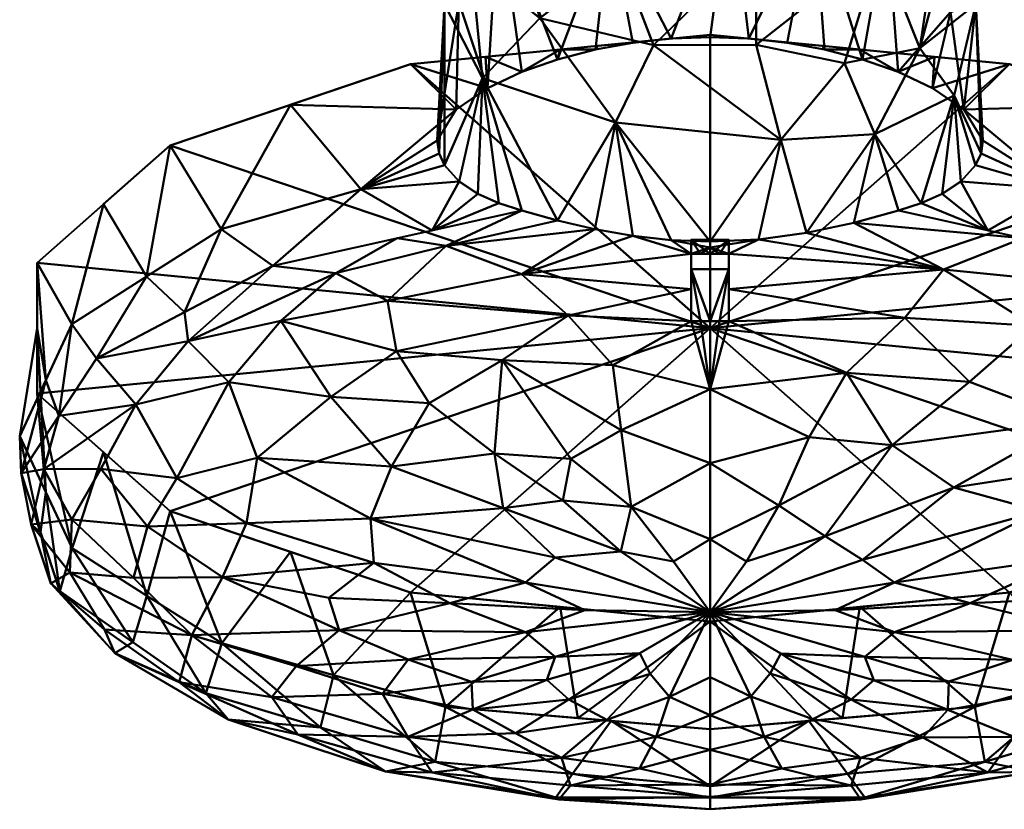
# Model space of a CAD drawing. Header units: millimetres. Extents: x -182 to 390, y -211 to 119.
# Tile 3 of 5: x 245 to 323, y -100 to -37. Entities that reach past the tile are written whole.
import ezdxf

# ---------------------------------------------------------------- set-up
doc = ezdxf.new("R2010")
doc.units = ezdxf.units.MM

# ---------------------------------------------------------------- blocks, each defined once
blk = doc.blocks.new('FamilyGeomCombination_7413-View 1')
at = {"lineweight": 40}
mesh = blk.add_polyface(dxfattribs=at)
corners = [(320, -14.036, 79.11), (319.418, -9.948, 80.225), (317.709, -6.099, 81.275), (314.97, -2.71, 82.2), (311.361, 0.02, 82.945), (307.092, 1.935, 83.467), (302.41, 2.919, 83.736), (297.59, 2.919, 83.736), (292.908, 1.935, 83.467), (288.639, 0.02, 82.945), (285.03, -2.71, 82.2), (282.291, -6.099, 81.275), (280.582, -9.948, 80.225), (280, -14.036, 79.11), (279.417, -25.015, 116.934), (278.834, -35.938, 149.71), (278.252, -46.805, 177.438), (279.783, -44.335, 177.899), (282.272, -42.646, 177.682), (285.014, -41.345, 177.349), (287.843, -40.343, 177.023), (290.884, -39.547, 176.734), (293.849, -39.011, 176.527), (296.906, -38.684, 176.395), (300, -38.574, 176.351), (303.094, -38.684, 176.395), (306.151, -39.011, 176.527), (309.116, -39.547, 176.734), (312.157, -40.343, 177.023), (314.986, -41.345, 177.349), (317.728, -42.646, 177.682), (320.217, -44.335, 177.899), (321.748, -46.805, 177.438), (321.166, -35.938, 149.71), (320.583, -25.015, 116.934), (308.321, -19.002, 135.41), (291.679, -19.002, 135.41), (301.643, -26.367, 153.372), (314.08, -29.332, 153.7), (283.158, -28.238, 147.499), (292.013, -29.239, 157.598), (316.618, -17.68, 120.904), (300, -10.459, 118.263), (283.401, -16.031, 116.391), (309.309, -8.899, 110.113), (290.691, -8.899, 110.113), (319.224, -29.233, 144.301), (319.164, -36.568, 162.672), (308.28, -28.086, 155.124), (279.952, -27.784, 136.553), (279.978, -35.784, 158.57), (280.45, -20.291, 116.476), (319.421, -17.116, 106.889)]
mesh.append_faces([[corners[k] for k in face] for face in [(1, 52, 0), (18, 50, 17), (28, 48, 27), (4, 44, 3), (8, 45, 7), (2, 52, 1), (3, 41, 2), (29, 38, 28), (13, 51, 12), (22, 40, 21), (34, 46, 33), (11, 43, 10), (24, 37, 23)]], dxfattribs={"vtx0": -1, "vtx1": -1})
mesh.append_faces([[corners[k] for k in face] for face in [(39, 49, 50), (35, 38, 41), (52, 2, 41), (11, 51, 43), (3, 44, 41), (6, 42, 44), (48, 37, 25), (43, 49, 39), (33, 46, 47), (37, 48, 35), (40, 36, 39), (10, 43, 45), (38, 35, 48), (36, 40, 37), (34, 52, 46), (49, 15, 50), (33, 47, 31), (29, 47, 38), (14, 49, 51), (36, 43, 39), (41, 44, 35), (43, 51, 49), (42, 45, 36), (42, 37, 35), (23, 37, 40), (20, 40, 39), (18, 39, 50), (37, 42, 36), (46, 41, 38), (36, 45, 43), (48, 28, 38), (7, 45, 42), (38, 47, 46), (42, 35, 44), (46, 52, 41)]], dxfattribs={"vtx0": -1, "vtx1": -1, "vtx2": -1})
mesh.append_faces([[corners[k] for k in face] for face in [(52, 34, 0), (48, 26, 27), (48, 25, 26), (45, 9, 10), (44, 5, 6), (51, 13, 14), (37, 24, 25), (47, 30, 31), (40, 22, 23), (39, 19, 20)]], dxfattribs={"vtx0": -1, "vtx2": -1})
mesh.append_faces([[corners[k] for k in face] for face in [(15, 16, 50), (29, 30, 47), (4, 5, 44), (6, 7, 42), (14, 15, 49), (18, 19, 39), (8, 9, 45), (20, 21, 40), (16, 17, 50), (11, 12, 51)]], dxfattribs={"vtx1": -1, "vtx2": -1})
mesh.append_faces([[corners[k] for k in face] for face in [(31, 32, 33)]], dxfattribs={"vtx2": -1})
mesh = blk.add_polyface(dxfattribs=at)
corners = [(280, -14.036, 79.11), (280.342, -15.808, 78.626), (281.351, -17.521, 78.159), (282.995, -19.115, 77.724), (285.219, -20.536, 77.336), (287.955, -21.729, 77.011), (291.102, -22.661, 76.757), (294.544, -23.306, 76.581), (298.162, -23.64, 76.489), (301.838, -23.64, 76.489), (305.456, -23.306, 76.581), (308.898, -22.661, 76.757), (312.045, -21.729, 77.011), (314.781, -20.536, 77.336), (317.005, -19.115, 77.724), (318.649, -17.521, 78.159), (319.658, -15.808, 78.626), (320, -14.036, 79.11), (320.583, -25.015, 116.934), (321.166, -35.938, 149.71), (321.748, -46.805, 177.438), (321.59, -47.858, 176.868), (321.155, -48.79, 176.228), (319.986, -50.075, 175.103), (318.491, -51.052, 174.028), (316.822, -51.804, 173.05), (315.006, -52.405, 172.161), (311.448, -53.365, 171.197), (307.687, -54.169, 170.901), (303.873, -54.692, 170.861), (300, -54.877, 170.871), (296.907, -54.758, 170.863), (293.842, -54.417, 170.869), (290.813, -53.88, 170.971), (287.841, -53.185, 171.314), (284.994, -52.405, 172.161), (283.178, -51.804, 173.05), (281.509, -51.052, 174.028), (280.014, -50.075, 175.103), (278.845, -48.79, 176.228), (278.41, -47.858, 176.868), (278.252, -46.805, 177.438), (278.834, -35.938, 149.71), (279.417, -25.015, 116.934), (286.429, -37.061, 129.691), (303.664, -39.193, 128.961), (316.718, -39.455, 141.439), (281.885, -41.854, 150.74), (292.471, -45.368, 148.34), (313.537, -31.417, 112.184), (292.786, -32.139, 108.293), (283.937, -28.132, 105.954), (303.663, -31.296, 103.803), (319.44, -43.218, 157.488), (305.633, -46.769, 151.293), (280.975, -32.582, 127.458), (310.715, -40.648, 137.217), (313.129, -46.299, 155.061), (318.732, -25.942, 106.285), (295.488, -39.223, 129.319)]
mesh.append_faces([[corners[k] for k in face] for face in [(42, 40, 41)]], dxfattribs={"vtx0": -1})
mesh.append_faces([[corners[k] for k in face] for face in [(6, 50, 5), (9, 52, 8), (7, 50, 6), (5, 51, 4), (38, 47, 37), (37, 47, 36), (8, 50, 7), (10, 52, 9), (16, 58, 15), (31, 48, 30), (4, 51, 3), (25, 53, 24), (23, 53, 22), (30, 54, 29)]], dxfattribs={"vtx0": -1, "vtx1": -1})
mesh.append_faces([[corners[k] for k in face] for face in [(43, 51, 55), (50, 51, 5), (52, 50, 8), (56, 49, 46), (42, 47, 39), (46, 19, 53), (55, 51, 44), (48, 34, 47), (11, 49, 52), (44, 48, 47), (59, 44, 50), (44, 59, 48), (46, 58, 18), (54, 59, 45), (58, 49, 13), (57, 46, 53), (57, 56, 46), (42, 55, 47), (44, 47, 55), (49, 56, 45), (58, 46, 49), (30, 48, 54), (56, 57, 54), (45, 52, 49), (54, 57, 28), (54, 48, 59), (53, 19, 21), (52, 45, 59), (57, 53, 25), (51, 43, 1), (50, 52, 59), (56, 54, 45), (51, 50, 44)]], dxfattribs={"vtx0": -1, "vtx1": -1, "vtx2": -1})
mesh.append_faces([[corners[k] for k in face] for face in [(51, 1, 2), (51, 2, 3), (42, 39, 40), (52, 10, 11), (47, 34, 35), (48, 33, 34), (57, 26, 27), (48, 31, 32), (58, 13, 14), (49, 11, 12), (58, 14, 15), (58, 17, 18), (57, 27, 28), (53, 23, 24), (54, 28, 29), (55, 42, 43)]], dxfattribs={"vtx0": -1, "vtx2": -1})
mesh.append_faces([[corners[k] for k in face] for face in [(0, 1, 43), (20, 21, 19)]], dxfattribs={"vtx1": -1})
mesh.append_faces([[corners[k] for k in face] for face in [(38, 39, 47), (32, 33, 48), (35, 36, 47), (16, 17, 58), (18, 19, 46), (12, 13, 49), (25, 26, 57), (21, 22, 53)]], dxfattribs={"vtx1": -1, "vtx2": -1})
mesh = blk.add_polyface(dxfattribs=at)
corners = [(300, -85.158, 276), (276.136, -82.843, 271.07), (256.999, -76.356, 257.256), (246.379, -66.981, 237.294), (246.379, -56.576, 215.139), (256.999, -47.202, 195.177), (276.136, -40.714, 181.363), (300, -38.399, 176.433), (300, -38.574, 176.351), (296.906, -38.684, 176.395), (293.849, -39.011, 176.527), (290.884, -39.547, 176.734), (287.843, -40.343, 177.023), (285.014, -41.345, 177.349), (282.272, -42.646, 177.682), (279.783, -44.335, 177.899), (278.252, -46.805, 177.438), (278.41, -47.858, 176.868), (278.845, -48.79, 176.228), (261.04, -53.869, 187.042), (249.158, -61.453, 203.192), (245, -70.388, 222.217), (249.188, -79.32, 241.237), (261.095, -86.897, 257.371), (278.915, -91.964, 268.161), (300, -93.751, 271.965), (288.068, -39.557, 178.898), (272.168, -50.695, 180.283), (294.034, -38.978, 177.665), (282.102, -40.136, 180.131), (291.051, -39.267, 178.282), (297.017, -38.689, 177.049), (288.068, -84.001, 273.535), (266.568, -79.599, 264.163), (246.379, -61.779, 226.216), (251.689, -71.668, 247.275), (251.689, -51.889, 205.158), (247.079, -65.921, 212.704), (247.094, -74.854, 231.727), (266.568, -43.958, 188.27), (289.457, -92.858, 270.063), (270.005, -89.431, 262.766), (255.142, -83.109, 249.304), (255.099, -57.661, 195.117)]
mesh.append_faces([[corners[k] for k in face] for face in [(8, 31, 7), (0, 40, 25)]], dxfattribs={"vtx0": -1})
mesh.append_faces([[corners[k] for k in face] for face in [(1, 24, 32), (35, 42, 2), (34, 38, 3), (38, 34, 21), (3, 22, 35), (21, 34, 37), (10, 28, 9), (14, 29, 13), (42, 35, 22)]], dxfattribs={"vtx0": -1, "vtx1": -1})
mesh.append_faces([[corners[k] for k in face] for face in [(15, 27, 39)]], dxfattribs={"vtx0": -1, "vtx1": -1, "vtx2": -1})
mesh.append_faces([[corners[k] for k in face] for face in [(19, 5, 39), (5, 19, 43), (43, 36, 5), (4, 20, 37), (10, 30, 28), (31, 8, 9), (27, 16, 17), (11, 26, 30), (13, 29, 26), (14, 6, 29), (32, 24, 40), (9, 28, 31), (27, 15, 16), (33, 23, 41)]], dxfattribs={"vtx0": -1, "vtx2": -1})
mesh.append_faces([[corners[k] for k in face] for face in [(41, 24, 1), (1, 33, 41), (34, 4, 37), (4, 36, 20), (38, 22, 3), (43, 20, 36), (39, 6, 15), (11, 12, 26), (0, 32, 40), (12, 13, 26), (42, 23, 2), (33, 2, 23), (10, 11, 30), (27, 19, 39), (14, 15, 6)]], dxfattribs={"vtx1": -1, "vtx2": -1})
mesh.append_faces([[corners[k] for k in face] for face in [(17, 18, 27)]], dxfattribs={"vtx2": -1})
mesh = blk.add_polyface(dxfattribs=at)
corners = [(300, -38.399, 176.433), (276.136, -40.714, 181.363), (256.999, -47.202, 195.177), (246.379, -56.576, 215.139), (246.379, -66.981, 237.294), (256.999, -76.356, 257.256), (276.136, -82.843, 271.07), (300, -85.158, 276), (300, -61.779, 226.216)]
mesh.append_faces([[corners[k] for k in face] for face in [(6, 8, 5)]], dxfattribs={"vtx0": -1, "vtx1": -1})
mesh.append_faces([[corners[k] for k in face] for face in [(1, 2, 8), (2, 3, 8), (4, 5, 8), (3, 4, 8)]], dxfattribs={"vtx1": -1, "vtx2": -1})
mesh.append_faces([[corners[k] for k in face] for face in [(8, 0, 1), (6, 7, 8)]], dxfattribs={"vtx2": -1})
mesh = blk.add_polyface(dxfattribs=at)
corners = [(300, -61.779, 226.216), (300, -85.158, 276), (323.864, -82.843, 271.07), (343.001, -76.356, 257.256), (353.621, -66.981, 237.294), (353.621, -56.576, 215.139), (343.001, -47.202, 195.177), (323.864, -40.714, 181.363), (300, -38.399, 176.433)]
mesh.append_faces([[corners[k] for k in face] for face in [(3, 0, 2), (5, 0, 4)]], dxfattribs={"vtx0": -1, "vtx1": -1})
mesh.append_faces([[corners[k] for k in face] for face in [(0, 6, 7), (0, 3, 4)]], dxfattribs={"vtx0": -1, "vtx2": -1})
mesh.append_faces([[corners[k] for k in face] for face in [(1, 2, 0)]], dxfattribs={"vtx1": -1})
mesh.append_faces([[corners[k] for k in face] for face in [(5, 6, 0)]], dxfattribs={"vtx1": -1, "vtx2": -1})
mesh.append_faces([[corners[k] for k in face] for face in [(7, 8, 0)]], dxfattribs={"vtx2": -1})
mesh = blk.add_polyface(dxfattribs=at)
corners = [(300, -38.399, 176.433), (323.864, -40.714, 181.363), (343.001, -47.202, 195.177), (353.621, -56.576, 215.139), (353.621, -66.981, 237.294), (343.001, -76.356, 257.256), (323.864, -82.843, 271.07), (300, -85.158, 276), (300, -93.751, 271.965), (321.085, -91.964, 268.161), (338.905, -86.897, 257.371), (350.812, -79.32, 241.237), (355, -70.388, 222.217), (350.842, -61.453, 203.192), (338.96, -53.869, 187.042), (321.155, -48.79, 176.228), (321.59, -47.858, 176.868), (321.748, -46.805, 177.438), (320.217, -44.335, 177.899), (317.728, -42.646, 177.682), (314.986, -41.345, 177.349), (312.157, -40.343, 177.023), (309.116, -39.547, 176.734), (306.151, -39.011, 176.527), (303.094, -38.684, 176.395), (300, -38.574, 176.351), (311.932, -39.557, 178.898), (327.832, -50.695, 180.283), (317.898, -40.136, 180.131), (305.966, -38.978, 177.665), (302.983, -38.689, 177.049), (308.949, -39.267, 178.282), (348.311, -51.889, 205.158), (353.621, -61.779, 226.216), (333.432, -79.599, 264.163), (348.311, -71.668, 247.275), (311.932, -84.001, 273.535), (352.921, -65.921, 212.704), (352.906, -74.854, 231.727), (333.432, -43.958, 188.27), (344.901, -57.661, 195.117), (329.995, -89.431, 262.766), (344.858, -83.109, 249.304), (310.543, -92.858, 270.063)]
mesh.append_faces([[corners[k] for k in face] for face in [(30, 25, 0), (43, 7, 8)]], dxfattribs={"vtx0": -1})
mesh.append_faces([[corners[k] for k in face] for face in [(1, 19, 28), (12, 33, 38), (24, 29, 23), (33, 37, 3), (32, 40, 2), (25, 30, 24), (21, 26, 20), (20, 28, 19), (26, 22, 31), (40, 32, 13), (39, 18, 1), (17, 27, 16), (19, 1, 18), (23, 31, 22), (18, 27, 17), (7, 43, 36), (41, 6, 9), (6, 41, 34), (11, 35, 42), (27, 39, 14), (37, 33, 12)]], dxfattribs={"vtx0": -1, "vtx1": -1})
mesh.append_faces([[corners[k] for k in face] for face in [(27, 18, 39)]], dxfattribs={"vtx0": -1, "vtx1": -1, "vtx2": -1})
mesh.append_faces([[corners[k] for k in face] for face in [(38, 33, 4), (23, 29, 31), (26, 21, 22), (24, 30, 29), (20, 26, 28), (4, 11, 38), (5, 10, 42), (13, 32, 3), (10, 5, 34), (9, 6, 36)]], dxfattribs={"vtx0": -1, "vtx2": -1})
mesh.append_faces([[corners[k] for k in face] for face in [(15, 16, 27)]], dxfattribs={"vtx1": -1})
mesh.append_faces([[corners[k] for k in face] for face in [(35, 5, 42), (37, 13, 3), (40, 14, 2), (41, 10, 34), (4, 35, 11), (39, 2, 14), (43, 9, 36)]], dxfattribs={"vtx1": -1, "vtx2": -1})
mesh = blk.add_polyface(dxfattribs=at)
corners = [(300, -98.277, 269.839), (300, -93.751, 271.965), (278.915, -91.964, 268.161), (261.095, -86.897, 257.371), (249.188, -79.32, 241.237), (245, -70.388, 222.217), (249.158, -61.453, 203.192), (261.04, -53.869, 187.042), (278.845, -48.79, 176.228), (280.014, -50.075, 175.103), (281.509, -51.052, 174.028), (283.178, -51.804, 173.05), (284.994, -52.405, 172.161), (265.175, -56.801, 181.523), (251.109, -64.188, 197.252), (245.122, -73.344, 216.748), (248.201, -82.756, 236.791), (259.838, -90.87, 254.068), (278.111, -96.345, 265.727), (277.87, -53.985, 175.526), (272.168, -50.695, 180.283), (292.115, -93.083, 270.542), (289.055, -97.311, 267.783), (268.974, -93.608, 259.898), (270.005, -89.431, 262.766), (254.019, -86.813, 245.43), (255.142, -83.109, 249.304), (246.661, -78.05, 226.769), (255.099, -57.661, 195.117), (248.115, -68.766, 207), (247.094, -74.854, 231.727), (258.142, -60.495, 189.388), (247.079, -65.921, 212.704)]
mesh.append_faces([[corners[k] for k in face] for face in [(9, 20, 8)]], dxfattribs={"vtx0": -1})
mesh.append_faces([[corners[k] for k in face] for face in [(0, 21, 22), (22, 2, 18), (24, 18, 2), (31, 7, 13), (18, 24, 23), (27, 5, 15), (32, 15, 5), (30, 16, 4), (13, 20, 19), (17, 26, 25), (2, 22, 21), (7, 31, 28), (16, 30, 27), (15, 32, 29)]], dxfattribs={"vtx0": -1, "vtx1": -1})
mesh.append_faces([[corners[k] for k in face] for face in [(20, 9, 19)]], dxfattribs={"vtx0": -1, "vtx1": -1, "vtx2": -1})
mesh.append_faces([[corners[k] for k in face] for face in [(23, 24, 3), (3, 17, 23), (14, 6, 28), (19, 10, 11), (4, 16, 25)]], dxfattribs={"vtx0": -1, "vtx2": -1})
mesh.append_faces([[corners[k] for k in face] for face in [(26, 4, 25), (3, 26, 17), (32, 6, 29), (30, 5, 27), (9, 10, 19), (7, 20, 13), (14, 29, 6), (31, 14, 28)]], dxfattribs={"vtx1": -1, "vtx2": -1})
mesh.append_faces([[corners[k] for k in face] for face in [(0, 1, 21), (11, 12, 19)]], dxfattribs={"vtx2": -1})
mesh = blk.add_polyface(dxfattribs=at)
corners = [(300, -93.751, 271.965), (300, -98.277, 269.839), (321.889, -96.345, 265.727), (340.162, -90.87, 254.068), (351.799, -82.756, 236.791), (354.878, -73.344, 216.748), (348.891, -64.188, 197.252), (334.825, -56.801, 181.523), (315.006, -52.405, 172.161), (316.822, -51.804, 173.05), (318.491, -51.052, 174.028), (319.986, -50.075, 175.103), (321.155, -48.79, 176.228), (338.96, -53.869, 187.042), (350.842, -61.453, 203.192), (355, -70.388, 222.217), (350.812, -79.32, 241.237), (338.905, -86.897, 257.371), (321.085, -91.964, 268.161), (322.13, -53.985, 175.526), (327.832, -50.695, 180.283), (344.901, -57.661, 195.117), (351.885, -68.766, 207), (352.906, -74.854, 231.727), (331.026, -93.608, 259.898), (329.995, -89.431, 262.766), (344.858, -83.109, 249.304), (345.981, -86.813, 245.43), (307.885, -93.083, 270.542), (310.945, -97.311, 267.783), (341.858, -60.495, 189.388), (352.921, -65.921, 212.704), (353.339, -78.05, 226.769)]
mesh.append_faces([[corners[k] for k in face] for face in [(10, 19, 9), (6, 14, 22), (16, 4, 23)]], dxfattribs={"vtx0": -1, "vtx1": -1})
mesh.append_faces([[corners[k] for k in face] for face in [(11, 20, 19)]], dxfattribs={"vtx0": -1, "vtx1": -1, "vtx2": -1})
mesh.append_faces([[corners[k] for k in face] for face in [(20, 7, 19), (7, 20, 13), (5, 31, 15), (2, 25, 18), (22, 14, 31), (21, 6, 30), (16, 27, 4), (23, 4, 32), (18, 29, 2), (17, 24, 3), (24, 17, 25), (26, 3, 27), (29, 18, 28), (28, 1, 29), (27, 16, 26), (15, 32, 5)]], dxfattribs={"vtx0": -1, "vtx2": -1})
mesh.append_faces([[corners[k] for k in face] for face in [(8, 9, 19)]], dxfattribs={"vtx1": -1})
mesh.append_faces([[corners[k] for k in face] for face in [(30, 7, 13), (13, 21, 30), (5, 22, 31), (10, 11, 19), (21, 14, 6), (2, 24, 25), (26, 17, 3), (15, 23, 32)]], dxfattribs={"vtx1": -1, "vtx2": -1})
mesh.append_faces([[corners[k] for k in face] for face in [(11, 12, 20), (28, 0, 1)]], dxfattribs={"vtx2": -1})
mesh = blk.add_polyface(dxfattribs=at)
corners = [(300, -84.408, 215.589), (300, -92.631, 234.981), (300, -98.154, 252.1), (300, -100.136, 264.341), (300, -98.277, 269.839), (278.111, -96.345, 265.727), (259.838, -90.87, 254.068), (248.201, -82.756, 236.791), (245.122, -73.344, 216.748), (251.109, -64.188, 197.252), (265.175, -56.801, 181.523), (284.994, -52.405, 172.161), (287.841, -53.185, 171.314), (290.813, -53.88, 170.971), (293.842, -54.417, 170.869), (296.907, -54.758, 170.863), (300, -54.877, 170.871), (300, -55.35, 171.161), (300, -55.84, 171.496), (299.25, -55.84, 171.5), (298.5, -55.841, 171.51), (298.5, -58.675, 173.97), (298.5, -61.224, 176.751), (299.25, -61.221, 176.74), (300, -61.22, 176.737), (300, -66.649, 183.897), (300, -72.549, 193.126), (300, -78.584, 203.895), (300, -84.408, 215.589), (300, -84.408, 215.589), (300, -84.408, 215.589), (300, -84.408, 215.589), (300, -84.408, 215.589), (300, -84.408, 215.589), (300, -84.408, 215.589), (300, -84.408, 215.589), (300, -84.408, 215.589), (261.16, -81.631, 216.893), (274.292, -59.583, 178.377), (284.982, -57.456, 174.029), (282.826, -71.765, 192.978), (279.263, -83.706, 215.919), (275.085, -54.603, 176.842), (273.893, -90.923, 234.311), (283.444, -64.333, 181.841), (293.727, -76.015, 199.301), (277.858, -97.19, 253.792), (272.938, -76.95, 203.824), (257.709, -89.991, 241.452), (288.753, -91.382, 232.381), (251.475, -72.984, 206.051), (290.031, -84.25, 215.663), (285.289, -86.01, 219.994), (285.289, -82.041, 211.544), (269.793, -67.253, 188.766), (292.917, -69.909, 189.025), (287.666, -87.984, 224.2), (287.666, -80.065, 207.339), (270.186, -57.379, 178.371), (258.435, -62.819, 188.558), (248.991, -81.251, 224.908), (270.461, -85.853, 222.783), (258.725, -86.261, 228.982), (265.807, -61.177, 182.992), (261.651, -66.089, 190.215), (263.93, -72.11, 198.05), (254.247, -67.871, 196.695), (248.115, -68.766, 207), (246.936, -73.005, 210.952), (263.079, -77.331, 207.515), (273.221, -80.491, 210.559), (300, -84.408, 215.589), (297.086, -80.377, 207.386), (292.881, -79.57, 205.978), (278.969, -55.215, 174.059), (249.161, -77.039, 215.31), (255.194, -77.589, 211.743), (254.058, -81.693, 221.045), (245.917, -77.418, 221.014), (247.473, -82.123, 231.007), (252.571, -87.674, 242.29), (261.607, -92.97, 251.834), (251.75, -85.811, 234.497), (246.661, -78.05, 226.769), (267.17, -94.182, 248.399), (275.921, -94.359, 243.731), (288.177, -96.044, 245.794), (265.098, -91.193, 239.015), (257.509, -73.743, 203.525), (292.263, -64.736, 181.46), (288.69, -60.773, 176.81), (268.974, -93.608, 259.898), (274.133, -97.123, 260.509), (287.706, -99.198, 266.309), (287.962, -99.343, 260.379), (254.019, -86.813, 245.43), (281.091, -92.189, 235.793), (284.504, -94.066, 240.373), (287.001, -89.816, 228.66), (294.4, -87.698, 222.995), (295.228, -89.341, 226.812), (280.995, -89.963, 229.998), (275.955, -88.203, 226.794), (267.019, -88.719, 231.028), (300, -84.408, 215.589), (300, -89.596, 227.824), (296.782, -91.155, 231.215), (300, -95.392, 243.54), (291.769, -93.007, 236.359), (294.373, -96.886, 247.772), (288.881, -98.243, 253.783), (295.7, -94.35, 239.821), (300, -84.408, 215.589), (300, -84.408, 215.589), (300, -84.408, 215.589), (275.017, -63.599, 182.532), (277.627, -67.765, 187.611), (274.636, -72.808, 196.15), (283.516, -76.119, 200.392), (288.903, -72.19, 193), (288.272, -75.506, 198.766), (300, -84.408, 215.589), (300, -84.408, 215.589), (258.142, -60.495, 189.388), (269.632, -83.275, 217.293), (300, -84.408, 215.589), (300, -99.206, 267.09), (289.055, -97.311, 267.783), (300, -99.145, 258.22)]
mesh.append_faces([[corners[k] for k in face] for face in [(127, 126, 4), (19, 17, 18), (25, 23, 24), (53, 57, 31)]], dxfattribs={"vtx0": -1})
mesh.append_faces([[corners[k] for k in face] for face in [(14, 39, 13), (20, 17, 19), (15, 20, 14), (12, 74, 11), (11, 74, 42), (67, 68, 8), (9, 66, 67), (13, 74, 12), (83, 79, 7), (91, 92, 5), (104, 106, 100), (2, 109, 107), (10, 59, 123), (128, 110, 2)]], dxfattribs={"vtx0": -1, "vtx1": -1})
mesh.append_faces([[corners[k] for k in face] for face in [(126, 127, 93), (58, 59, 10), (69, 76, 88), (46, 84, 85), (6, 80, 81), (75, 68, 50), (40, 119, 120), (69, 70, 37), (93, 94, 3), (79, 83, 78), (61, 62, 37), (80, 7, 79), (41, 61, 124), (74, 58, 42), (96, 98, 49), (86, 46, 85), (84, 46, 92), (89, 44, 90), (47, 70, 69), (52, 41, 51), (99, 49, 98), (66, 9, 59), (41, 52, 61), (5, 92, 93), (115, 38, 90), (89, 55, 44), (39, 74, 13), (100, 108, 49), (60, 75, 77), (17, 20, 15), (50, 68, 66), (100, 49, 99), (54, 65, 64), (55, 26, 45), (39, 90, 38), (73, 45, 72), (116, 54, 115), (25, 89, 22), (92, 91, 81), (119, 44, 55), (51, 41, 53), (20, 39, 14), (117, 54, 116), (74, 38, 58), (119, 55, 45), (99, 98, 56), (56, 101, 102), (53, 47, 57), (47, 117, 118), (58, 63, 59), (63, 58, 38), (59, 63, 64), (78, 75, 60), (48, 87, 84), (43, 102, 101), (103, 102, 43), (61, 102, 103), (62, 48, 82), (115, 63, 38), (64, 63, 54), (54, 117, 65), (66, 59, 64), (69, 65, 47), (88, 66, 64), (88, 64, 65), (67, 66, 68), (78, 8, 68), (47, 53, 70), (77, 76, 37), (53, 41, 70), (70, 41, 124), (27, 72, 45), (73, 57, 118), (38, 74, 39), (76, 75, 50), (75, 76, 77), (88, 76, 50), (69, 37, 76), (37, 62, 77), (62, 60, 77), (75, 78, 68), (78, 60, 79), (60, 82, 79), (79, 82, 80), (81, 80, 48), (84, 81, 48), (84, 92, 81), (62, 82, 60), (80, 82, 48), (84, 87, 85), (43, 96, 85), (96, 97, 85), (86, 109, 110), (62, 87, 48), (85, 87, 43), (66, 88, 50), (69, 88, 65), (55, 89, 25), (115, 90, 44), (21, 90, 39), (22, 89, 90), (94, 93, 92), (94, 92, 46), (110, 46, 86), (110, 128, 94), (98, 101, 56), (97, 96, 49), (108, 97, 49), (85, 97, 86), (101, 96, 43), (96, 101, 98), (43, 87, 103), (61, 52, 102), (56, 102, 52), (87, 62, 103), (61, 103, 62), (106, 111, 108), (100, 106, 108), (109, 111, 107), (97, 108, 86), (111, 86, 108), (2, 110, 109), (46, 110, 94), (111, 109, 86), (1, 111, 106), (116, 44, 40), (63, 115, 54), (44, 116, 115), (117, 116, 40), (118, 117, 40), (65, 117, 47), (118, 40, 120), (47, 118, 57), (120, 45, 73), (44, 119, 40), (45, 120, 119), (118, 120, 73), (61, 37, 124), (70, 124, 37)]], dxfattribs={"vtx0": -1, "vtx1": -1, "vtx2": -1})
mesh.append_faces([[corners[k] for k in face] for face in [(59, 9, 123), (106, 105, 1), (58, 10, 42), (39, 20, 21), (55, 25, 26), (25, 22, 23), (90, 21, 22), (80, 6, 95), (93, 3, 126), (106, 104, 105)]], dxfattribs={"vtx0": -1, "vtx2": -1})
mesh.append_faces([[corners[k] for k in face] for face in [(35, 99, 56), (30, 57, 73), (112, 100, 99), (33, 52, 51)]], dxfattribs={"vtx1": -1})
mesh.append_faces([[corners[k] for k in face] for face in [(26, 27, 45), (83, 8, 78), (1, 107, 111), (91, 6, 81), (95, 7, 80), (127, 5, 93), (128, 3, 94)]], dxfattribs={"vtx1": -1, "vtx2": -1})
mesh.append_faces([[corners[k] for k in face] for face in [(52, 34, 56), (53, 32, 51), (15, 16, 17), (27, 71, 72), (72, 125, 73)]], dxfattribs={"vtx2": -1})
mesh = blk.add_polyface(dxfattribs=at)
corners = [(300, -98.277, 269.839), (300, -100.136, 264.341), (300, -98.154, 252.1), (300, -92.631, 234.981), (300, -84.408, 215.589), (300, -84.408, 215.589), (300, -84.408, 215.589), (300, -84.408, 215.589), (300, -84.408, 215.589), (300, -84.408, 215.589), (300, -84.408, 215.589), (300, -84.408, 215.589), (300, -84.408, 215.589), (300, -84.408, 215.589), (300, -78.584, 203.895), (300, -72.549, 193.126), (300, -66.649, 183.897), (300, -61.22, 176.737), (300.75, -61.221, 176.74), (301.5, -61.224, 176.751), (301.5, -58.672, 173.967), (301.5, -55.841, 171.51), (300.75, -55.84, 171.5), (300, -55.84, 171.496), (300, -55.35, 171.161), (300, -54.877, 170.871), (303.873, -54.692, 170.861), (307.687, -54.169, 170.901), (311.448, -53.365, 171.197), (315.006, -52.405, 172.161), (334.825, -56.801, 181.523), (348.891, -64.188, 197.252), (354.878, -73.344, 216.748), (351.799, -82.756, 236.791), (340.162, -90.87, 254.068), (321.889, -96.345, 265.727), (325.771, -61.579, 180.388), (338.84, -81.631, 216.893), (318.597, -57.107, 174.461), (320.737, -83.706, 215.919), (314.504, -71.09, 191.541), (326.107, -90.923, 234.311), (326.309, -76.361, 202.57), (322.142, -97.19, 253.792), (305.489, -75.909, 199.074), (310.882, -65.332, 182.52), (342.291, -89.991, 241.452), (311.247, -91.382, 232.381), (348.525, -72.984, 206.051), (309.969, -84.25, 215.663), (314.711, -82.041, 211.544), (314.711, -86.01, 219.994), (309.183, -78.367, 203.811), (312.334, -87.984, 224.2), (351.009, -81.251, 224.908), (312.152, -80.247, 207.677), (330.053, -58.238, 178.926), (340.243, -65.8, 190.795), (341.858, -60.495, 189.388), (345.155, -64.25, 192.504), (350.792, -68.95, 202.655), (353.154, -74.642, 213.729), (329.539, -85.853, 222.783), (341.275, -86.261, 228.982), (328.874, -69.168, 191.189), (315.513, -60.963, 177.562), (300, -84.408, 215.589), (302.914, -80.378, 207.387), (328.801, -80.036, 210.161), (338.832, -74.905, 203.855), (338.098, -61.475, 185.273), (333.601, -63.166, 184.731), (353.339, -78.05, 226.769), (352.56, -82.073, 230.927), (347.484, -87.629, 242.165), (338.545, -92.902, 251.728), (348.351, -85.745, 234.438), (332.858, -94.193, 248.478), (324.193, -94.355, 243.761), (312.002, -96.022, 245.754), (334.861, -91.227, 239.096), (349.559, -77.754, 215.501), (346.01, -82.257, 222.391), (331.026, -93.608, 259.898), (325.838, -97.136, 260.446), (312.322, -99.198, 266.293), (312.021, -99.343, 260.363), (319.432, -74.475, 197.898), (346.259, -68.494, 197.845), (340.953, -70.462, 197.504), (333.616, -72.311, 197.535), (351.885, -68.766, 207), (354.166, -77.802, 222.198), (320.663, -66.041, 184.827), (324.915, -54.603, 176.842), (345.981, -86.813, 245.43), (318.935, -92.213, 235.862), (313.061, -89.833, 228.711), (305.646, -87.709, 223.023), (304.781, -89.312, 226.742), (319.025, -89.952, 229.976), (324.118, -88.208, 226.825), (333.039, -88.731, 231.082), (300, -84.408, 215.589), (300, -89.596, 227.824), (303.246, -91.153, 231.21), (300, -95.392, 243.54), (308.2, -92.942, 236.18), (305.726, -96.88, 247.757), (311.256, -98.224, 253.736), (304.301, -94.348, 239.816), (316.943, -94.423, 241.749), (300, -84.408, 215.589), (307.898, -70.464, 189.953), (300, -84.408, 215.589), (300, -84.408, 215.589), (300, -84.408, 215.589), (300, -84.408, 215.589), (300, -84.408, 215.589), (330.368, -83.275, 217.293), (337.128, -78.724, 210.261), (344.408, -76.76, 209.932), (310.945, -97.311, 267.783), (300, -99.206, 267.09), (300, -99.145, 258.22)]
mesh.append_faces([[corners[k] for k in face] for face in [(18, 16, 17), (14, 67, 66), (55, 50, 10), (49, 51, 8), (123, 122, 0)]], dxfattribs={"vtx0": -1})
mesh.append_faces([[corners[k] for k in face] for face in [(22, 24, 21), (31, 59, 58), (33, 73, 72), (34, 74, 95), (3, 110, 106), (16, 113, 15)]], dxfattribs={"vtx0": -1, "vtx1": -1})
mesh.append_faces([[corners[k] for k in face] for face in [(57, 89, 64), (36, 65, 38), (46, 74, 75), (36, 38, 56), (69, 120, 68), (26, 21, 24), (45, 65, 93), (38, 21, 26), (68, 50, 42), (63, 102, 62), (70, 71, 56), (84, 85, 86), (67, 14, 44), (62, 39, 119), (45, 113, 16), (50, 39, 49), (40, 113, 45), (45, 16, 19), (113, 40, 44), (80, 41, 102), (38, 94, 56), (96, 97, 100), (111, 47, 96), (76, 54, 73), (62, 51, 39), (77, 46, 75), (48, 88, 60), (122, 123, 85), (44, 15, 113), (86, 43, 84), (75, 83, 84), (41, 80, 78), (88, 57, 59), (50, 55, 42), (61, 48, 60), (68, 39, 50), (98, 53, 97), (107, 99, 47), (52, 44, 40), (49, 39, 51), (48, 61, 81), (64, 36, 71), (87, 52, 40), (65, 20, 38), (73, 74, 76), (63, 82, 76), (87, 55, 52), (59, 70, 58), (88, 89, 57), (59, 31, 60), (70, 59, 57), (91, 61, 60), (72, 73, 92), (81, 61, 54), (63, 62, 37), (101, 41, 100), (82, 81, 54), (63, 46, 80), (64, 90, 87), (45, 93, 40), (93, 65, 36), (65, 45, 19), (52, 67, 44), (69, 68, 42), (68, 120, 119), (90, 64, 89), (48, 81, 121), (71, 70, 57), (70, 56, 30), (64, 71, 57), (56, 71, 36), (73, 33, 74), (92, 54, 61), (74, 34, 75), (75, 84, 77), (74, 46, 76), (63, 76, 46), (78, 77, 43), (80, 46, 77), (111, 43, 79), (96, 41, 78), (109, 43, 86), (110, 107, 79), (78, 80, 77), (41, 101, 102), (54, 76, 82), (37, 120, 121), (63, 37, 82), (121, 82, 37), (85, 84, 35), (84, 43, 77), (85, 1, 86), (2, 108, 109), (64, 87, 40), (55, 87, 42), (60, 88, 59), (89, 48, 69), (48, 89, 88), (89, 69, 90), (69, 42, 90), (87, 90, 42), (54, 92, 73), (32, 92, 61), (36, 64, 93), (64, 40, 93), (38, 28, 94), (111, 96, 78), (97, 96, 47), (97, 47, 98), (100, 97, 53), (99, 98, 47), (101, 53, 51), (96, 100, 41), (53, 101, 100), (51, 62, 101), (62, 102, 101), (63, 80, 102), (107, 105, 99), (111, 107, 47), (105, 110, 3), (79, 108, 110), (108, 106, 110), (109, 108, 79), (43, 109, 79), (86, 124, 109), (107, 110, 105), (43, 111, 78), (111, 79, 107), (68, 119, 39), (37, 62, 119), (121, 120, 69), (119, 120, 37), (48, 121, 69), (121, 81, 82)]], dxfattribs={"vtx0": -1, "vtx1": -1, "vtx2": -1})
mesh.append_faces([[corners[k] for k in face] for face in [(38, 27, 28), (74, 33, 95), (70, 30, 58), (61, 91, 32), (75, 34, 83), (85, 35, 122), (109, 124, 2), (60, 31, 91), (108, 2, 106), (105, 104, 103), (105, 103, 99), (86, 1, 124)]], dxfattribs={"vtx0": -1, "vtx2": -1})
mesh.append_faces([[corners[k] for k in face] for face in [(11, 52, 55), (7, 51, 53), (29, 94, 28), (9, 50, 49)]], dxfattribs={"vtx1": -1})
mesh.append_faces([[corners[k] for k in face] for face in [(26, 27, 38), (20, 21, 38), (18, 19, 16), (14, 15, 44), (32, 72, 92), (3, 104, 105), (19, 20, 65), (83, 35, 84), (94, 30, 56), (123, 1, 85)]], dxfattribs={"vtx1": -1, "vtx2": -1})
mesh.append_faces([[corners[k] for k in face] for face in [(22, 23, 24), (24, 25, 26), (52, 116, 67), (98, 6, 53), (99, 112, 98)]], dxfattribs={"vtx2": -1})
mesh = blk.add_polyface(dxfattribs=at)
corners = [(298.5, -54.741, 158.937), (298.5, -57.077, 161.273), (298.5, -61.224, 176.751), (298.5, -58.675, 173.97), (298.5, -55.841, 171.51)]
mesh.append_faces([[corners[k] for k in face] for face in [(2, 3, 1)]], dxfattribs={"vtx1": -1})
mesh.append_faces([[corners[k] for k in face] for face in [(4, 0, 1, 3)]], dxfattribs={"vtx2": -1})
mesh = blk.add_polyface(dxfattribs=at)
corners = [(301.5, -54.741, 158.937), (298.5, -54.741, 158.937), (298.5, -55.841, 171.51), (299.25, -55.84, 171.5), (300, -55.84, 171.496), (300.75, -55.84, 171.5), (301.5, -55.841, 171.51)]
mesh.append_faces([[corners[k] for k in face] for face in [(5, 0, 4), (4, 1, 3), (1, 4, 0)]], dxfattribs={"vtx0": -1, "vtx1": -1})
mesh.append_faces([[corners[k] for k in face] for face in [(6, 0, 5), (2, 3, 1)]], dxfattribs={"vtx1": -1})
mesh = blk.add_polyface(dxfattribs=at)
corners = [(301.5, -57.077, 161.273), (298.5, -57.077, 161.273), (298.5, -54.741, 158.937), (301.5, -54.741, 158.937)]
mesh.append_faces([[corners[k] for k in face] for face in [(0, 1, 2, 3)]])
mesh = blk.add_polyface(dxfattribs=at)
corners = [(301.5, -57.077, 161.273), (301.5, -54.741, 158.937), (301.5, -55.841, 171.51), (301.5, -58.672, 173.967), (301.5, -61.224, 176.751)]
mesh.append_faces([[corners[k] for k in face] for face in [(3, 4, 0)]], dxfattribs={"vtx2": -1})
mesh.append_faces([[corners[k] for k in face] for face in [(0, 1, 2, 3)]], dxfattribs={"vtx3": -1})
mesh = blk.add_polyface(dxfattribs=at)
corners = [(298.5, -57.077, 161.273), (301.5, -57.077, 161.273), (301.5, -61.224, 176.751), (300.75, -61.221, 176.74), (300, -61.22, 176.737), (299.25, -61.221, 176.74), (298.5, -61.224, 176.751)]
mesh.append_faces([[corners[k] for k in face] for face in [(1, 3, 4), (4, 0, 1), (0, 4, 5)]], dxfattribs={"vtx0": -1, "vtx2": -1})
mesh.append_faces([[corners[k] for k in face] for face in [(1, 2, 3), (5, 6, 0)]], dxfattribs={"vtx2": -1})

msp = doc.modelspace()

# ---------------------------------------------------------------- block references
at = {"lineweight": 40}
msp.add_blockref('FamilyGeomCombination_7413-View 1', (0, 0), dxfattribs=at)

doc.saveas('drawing.dxf')
